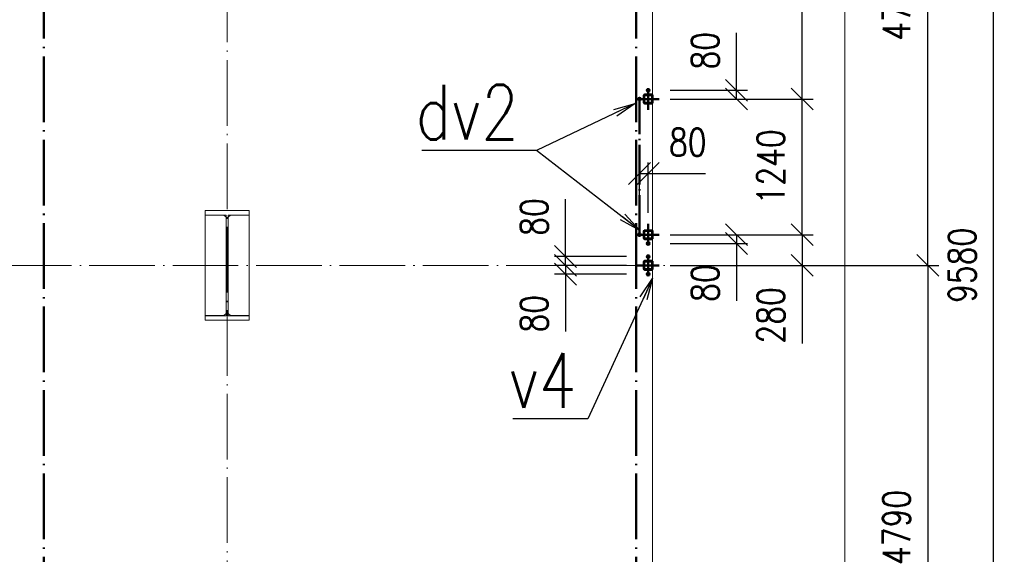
# Paper-space layout 'Layout1' of a CAD drawing. Extents: x -2 to 1033, y -36 to 596.
# Tile 66 of 69: x 691 to 781, y 397 to 446. Entities that reach past the tile are written whole.
import ezdxf

# ---------------------------------------------------------------- set-up
doc = ezdxf.new("R2010")
doc.units = 0
for name, pattern in [('ACAD_ISO02W100', [15, 12, -3]), ('ACAD_ISO04W100', [30.5, 24, -3, 0.5, -3]), ('HP_01_CER_B', [8, 5, -1, 1, -1])]:
    doc.linetypes.add(name, pattern=pattern)
doc.layers.get('0').update_dxf_attribs({"linetype": 'CONTINUOUS'})
doc.layers.get('DEFPOINTS').update_dxf_attribs({"color": 132, "linetype": 'CONTINUOUS'})
for name, color, linetype, lineweight in [('SS_1.ET-HALA_TaO-PODLAHA', 9, 'CONTINUOUS', 13), ('SS_1.ET-HALA_TaO-RASTR', 7, 'HP_01_CER_B', 13), ('SS_1.ET-HALA_TaO-SLOUP', 9, 'CONTINUOUS', 13), ('SS_2.ET-HALA_TaO-MOULDSHOP-SLOUP', 212, 'CONTINUOUS', 50), ('SS_KOTY', 3, 'CONTINUOUS', 25), ('SS_PODKLADY', 9, 'CONTINUOUS', 13), ('SS_POPIS', 140, 'CONTINUOUS', 25), ('SS_SRAFY', 8, 'CONTINUOUS', 18)]:
    doc.layers.add(name, color=color, linetype=linetype, lineweight=lineweight)
doc.styles.add('ROMANS', font='romans.shx', dxfattribs={"width": 0.8})
doc.styles.add('romans.shx', font='romans.shx', dxfattribs={"height": 5})
doc.linetypes.add('ZIGZAG', pattern='A,0.00254,-5.08,[131,ltypeshp.shx,S=5.08,R=0,X=-5.08,Y=0],-10.16,[131,ltypeshp.shx,S=5.08,R=180,X=5.08,Y=0],-5.08', length=20.32254)
doc.dimstyles.new('A-1_(2.5)_100AS', dxfattribs={"dimtxt": 2.5, "dimasz": 2, "dimexe": 1, "dimexo": 2, "dimgap": 0, "dimtad": 0, "dimdec": 1, "dimlfac": 100, "dimrnd": 1, "dimtxsty": 'ROMANS', "dimblk1": 'OBLIQUE', "dimblk2": 'OBLIQUE', "dimsah": 1, "dimcen": 2, "dimclrd": 256, "dimclre": 256, "dimclrt": 256, "dimadec": 1, "dimazin": 2, "dimtfac": 0.714286, "dimtdec": 1, "dimtmove": 0, "dimatfit": 3, "dimldrblk": 'OPEN', "dimfxl": 1, "dimtvp": 1.142857, "dimtfill": 1, "dimtolj": 1, "dimlwd": -1, "dimlwe": -1, "dimarcsym": 0})
pattern_1 = [(45, (171.775396, 138.915313), (-0.0224506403, 0.0224506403), [])]

# ---------------------------------------------------------------- blocks, each defined once
blk = doc.blocks.new('0KRIZ')
at = {"color": 0, "linetype": 'ByBlock', "ltscale": 0.5}
for p, q in [((0, -0.5), (0, 0.5)), ((-0.5, 0), (0.5, 0))]:
    blk.add_line(p, q, dxfattribs=at)
blk = doc.blocks.new('_Oblique')
at = {"color": 0, "linetype": 'ByBlock', "lineweight": -2}
blk.add_line((-0.5, -0.5), (0.5, 0.5), dxfattribs=at)
blk = doc.blocks.new('*D46')
at = {"layer": 'DEFPOINTS', "color": 0, "transparency": 16777216}
for p in [(747.975, 423.815), (746.875, 375.915), (773.534, 375.915)]:
    blk.add_point(p, dxfattribs=at)
at = {"layer": 'SS_KOTY', "transparency": 16777216}
for p, q in [((749.975, 423.815), (774.534, 423.815)), ((773.534, 423.815), (773.534, 375.915)), ((748.875, 375.915), (774.534, 375.915))]:
    blk.add_line(p, q, dxfattribs=at)
at = {"layer": 'SS_KOTY', "transparency": 16777216, "xscale": 2, "yscale": 2, "zscale": 2}
for p, rotation in [((773.534, 423.815), 90), ((773.534, 375.915), 270)]:
    blk.add_blockref('_Oblique', p, dxfattribs=dict(at, rotation=rotation))
at = {"layer": 'SS_KOTY', "transparency": 16777216, "insert": (770.677, 399.865), "char_height": 2.5, "attachment_point": 5, "rotation": 90, "style": 'ROMANS', "bg_fill": 3, "box_fill_scale": 1.1, "bg_fill_color": 256, "bg_fill_true_color": 13158600, "bg_fill_transparency": 0}
blk.add_mtext('\\A1;4790', dxfattribs=at)
blk = doc.blocks.new('_OPEN')
at = {"color": 0, "linetype": 'ByBlock'}
for p, q in [((-1, 0.167), (0, 0)), ((0, 0), (-1, -0.167)), ((0, 0), (-1, 0))]:
    blk.add_line(p, q, dxfattribs=at)
blk = doc.blocks.new('*D47')
at = {"layer": 'DEFPOINTS', "color": 0, "transparency": 16777216}
for p in [(746.875, 471.715), (779.534, 471.715), (746.875, 375.915)]:
    blk.add_point(p, dxfattribs=at)
at = {"layer": 'SS_KOTY', "transparency": 16777216}
for p, q in [((748.875, 471.715), (780.534, 471.715)), ((779.534, 375.915), (779.534, 471.715)), ((748.875, 375.915), (780.534, 375.915))]:
    blk.add_line(p, q, dxfattribs=at)
at = {"layer": 'SS_KOTY', "transparency": 16777216, "xscale": 2, "yscale": 2, "zscale": 2}
for p, rotation in [((779.534, 471.715), 90), ((779.534, 375.915), 270)]:
    blk.add_blockref('_Oblique', p, dxfattribs=dict(at, rotation=rotation))
at = {"layer": 'SS_KOTY', "transparency": 16777216, "insert": (776.677, 423.815), "char_height": 2.5, "attachment_point": 5, "rotation": 90, "style": 'ROMANS', "bg_fill": 3, "box_fill_scale": 1.1, "bg_fill_color": 256, "bg_fill_true_color": 13158600, "bg_fill_transparency": 0}
blk.add_mtext('\\A1;9580', dxfattribs=at)
blk = doc.blocks.new('*D48')
at = {"layer": 'DEFPOINTS', "color": 0, "transparency": 16777216}
for p in [(747.975, 439.015), (762.051, 439.015), (747.975, 426.615)]:
    blk.add_point(p, dxfattribs=at)
at = {"layer": 'SS_KOTY', "transparency": 16777216}
for p, q in [((749.975, 439.015), (763.051, 439.015)), ((762.051, 426.615), (762.051, 439.015)), ((749.975, 426.615), (763.051, 426.615))]:
    blk.add_line(p, q, dxfattribs=at)
at = {"layer": 'SS_KOTY', "transparency": 16777216, "xscale": 2, "yscale": 2, "zscale": 2}
for p, rotation in [((762.051, 439.015), 90), ((762.051, 426.615), 270)]:
    blk.add_blockref('_Oblique', p, dxfattribs=dict(at, rotation=rotation))
at = {"layer": 'SS_KOTY', "transparency": 16777216, "insert": (759.193, 432.815), "char_height": 2.5, "attachment_point": 5, "rotation": 90, "style": 'ROMANS', "bg_fill": 3, "box_fill_scale": 1.1, "bg_fill_color": 256, "bg_fill_true_color": 13158600, "bg_fill_transparency": 0}
blk.add_mtext('\\A1;1240', dxfattribs=at)
blk = doc.blocks.new('*D49')
at = {"layer": 'DEFPOINTS', "color": 0, "transparency": 16777216}
for p in [(746.875, 471.715, 0.4), (762.051, 471.715), (747.975, 439.015)]:
    blk.add_point(p, dxfattribs=at)
at = {"layer": 'SS_KOTY', "transparency": 16777216}
for p, q in [((748.875, 471.715), (763.051, 471.715)), ((762.051, 439.015), (762.051, 471.715)), ((749.975, 439.015), (763.051, 439.015))]:
    blk.add_line(p, q, dxfattribs=at)
at = {"layer": 'SS_KOTY', "transparency": 16777216, "xscale": 2, "yscale": 2, "zscale": 2}
for p, rotation in [((762.051, 471.715), 90), ((762.051, 439.015), 270)]:
    blk.add_blockref('_Oblique', p, dxfattribs=dict(at, rotation=rotation))
at = {"layer": 'SS_KOTY', "transparency": 16777216, "insert": (759.193, 455.365), "char_height": 2.5, "attachment_point": 5, "rotation": 90, "style": 'ROMANS', "bg_fill": 3, "box_fill_scale": 1.1, "bg_fill_color": 256, "bg_fill_true_color": 13158600, "bg_fill_transparency": 0}
blk.add_mtext('\\A1;3270', dxfattribs=at)
blk = doc.blocks.new('*D50')
at = {"layer": 'DEFPOINTS', "color": 0, "transparency": 16777216}
for p in [(747.975, 426.615), (747.975, 423.815), (762.051, 423.815)]:
    blk.add_point(p, dxfattribs=at)
at = {"layer": 'SS_KOTY', "transparency": 16777216}
for p, q in [((749.975, 426.615), (763.051, 426.615)), ((762.051, 426.615), (762.051, 423.815)), ((749.975, 423.815), (763.051, 423.815)), ((762.051, 423.815), (762.051, 416.672))]:
    blk.add_line(p, q, dxfattribs=at)
at = {"layer": 'SS_KOTY', "transparency": 16777216, "xscale": 2, "yscale": 2, "zscale": 2}
for p, rotation in [((762.051, 426.615), 90), ((762.051, 423.815), 270)]:
    blk.add_blockref('_Oblique', p, dxfattribs=dict(at, rotation=rotation))
at = {"layer": 'SS_KOTY', "transparency": 16777216, "insert": (759.193, 419.244), "char_height": 2.5, "attachment_point": 5, "rotation": 90, "style": 'ROMANS', "bg_fill": 3, "box_fill_scale": 1.1, "bg_fill_color": 256, "bg_fill_true_color": 13158600, "bg_fill_transparency": 0}
blk.add_mtext('\\A1;280', dxfattribs=at)
blk = doc.blocks.new('*D51')
at = {"layer": 'DEFPOINTS', "color": 0, "transparency": 16777216}
for p in [(747.975, 439.815), (756.051, 439.815), (747.975, 439.015)]:
    blk.add_point(p, dxfattribs=at)
at = {"layer": 'SS_KOTY', "transparency": 16777216}
for p, q in [((756.051, 439.815), (756.051, 445.053)), ((749.975, 439.815), (757.051, 439.815)), ((756.051, 439.015), (756.051, 439.815)), ((749.975, 439.015), (757.051, 439.015))]:
    blk.add_line(p, q, dxfattribs=at)
at = {"layer": 'SS_KOTY', "transparency": 16777216, "xscale": 2, "yscale": 2, "zscale": 2}
for p, rotation in [((756.051, 439.815), 90), ((756.051, 439.015), 270)]:
    blk.add_blockref('_Oblique', p, dxfattribs=dict(at, rotation=rotation))
at = {"layer": 'SS_KOTY', "transparency": 16777216, "insert": (753.193, 443.434), "char_height": 2.5, "attachment_point": 5, "rotation": 90, "style": 'ROMANS', "bg_fill": 3, "box_fill_scale": 1.1, "bg_fill_color": 256, "bg_fill_true_color": 13158600, "bg_fill_transparency": 0}
blk.add_mtext('\\A1;80', dxfattribs=at)
blk = doc.blocks.new('*D52')
at = {"layer": 'DEFPOINTS', "color": 0, "transparency": 16777216}
for p in [(747.975, 426.615), (747.975, 425.815), (756.051, 425.815)]:
    blk.add_point(p, dxfattribs=at)
at = {"layer": 'SS_KOTY', "transparency": 16777216}
for p, q in [((749.975, 426.615), (757.051, 426.615)), ((756.051, 426.615), (756.051, 425.815)), ((749.975, 425.815), (757.051, 425.815)), ((756.051, 425.815), (756.051, 420.577))]:
    blk.add_line(p, q, dxfattribs=at)
at = {"layer": 'SS_KOTY', "transparency": 16777216, "xscale": 2, "yscale": 2, "zscale": 2}
for p, rotation in [((756.051, 426.615), 90), ((756.051, 425.815), 270)]:
    blk.add_blockref('_Oblique', p, dxfattribs=dict(at, rotation=rotation))
at = {"layer": 'SS_KOTY', "transparency": 16777216, "insert": (753.193, 422.196), "char_height": 2.5, "attachment_point": 5, "rotation": 90, "style": 'ROMANS', "bg_fill": 3, "box_fill_scale": 1.1, "bg_fill_color": 256, "bg_fill_true_color": 13158600, "bg_fill_transparency": 0}
blk.add_mtext('\\A1;80', dxfattribs=at)
blk = doc.blocks.new('*D53')
at = {"layer": 'DEFPOINTS', "color": 0, "transparency": 16777216}
for p in [(740.407, 424.615), (747.975, 424.615), (747.975, 423.815)]:
    blk.add_point(p, dxfattribs=at)
at = {"layer": 'SS_KOTY', "transparency": 16777216}
for p, q in [((740.407, 424.615), (740.407, 429.853)), ((745.975, 424.615), (739.407, 424.615)), ((740.407, 423.815), (740.407, 424.615)), ((745.975, 423.815), (739.407, 423.815))]:
    blk.add_line(p, q, dxfattribs=at)
at = {"layer": 'SS_KOTY', "transparency": 16777216, "xscale": 2, "yscale": 2, "zscale": 2}
for p, rotation in [((740.407, 424.615), 90), ((740.407, 423.815), 270)]:
    blk.add_blockref('_Oblique', p, dxfattribs=dict(at, rotation=rotation))
at = {"layer": 'SS_KOTY', "transparency": 16777216, "insert": (737.55, 428.234), "char_height": 2.5, "attachment_point": 5, "rotation": 90, "style": 'ROMANS', "bg_fill": 3, "box_fill_scale": 1.1, "bg_fill_color": 256, "bg_fill_true_color": 13158600, "bg_fill_transparency": 0}
blk.add_mtext('\\A1;80', dxfattribs=at)
blk = doc.blocks.new('*D54')
at = {"layer": 'DEFPOINTS', "color": 0, "transparency": 16777216}
for p in [(747.975, 423.815), (740.407, 423.015), (747.975, 423.015)]:
    blk.add_point(p, dxfattribs=at)
at = {"layer": 'SS_KOTY', "transparency": 16777216}
for p, q in [((745.975, 423.815), (739.407, 423.815)), ((740.407, 423.815), (740.407, 423.015)), ((745.975, 423.015), (739.407, 423.015)), ((740.407, 423.015), (740.407, 417.777))]:
    blk.add_line(p, q, dxfattribs=at)
at = {"layer": 'SS_KOTY', "transparency": 16777216, "xscale": 2, "yscale": 2, "zscale": 2}
for p, rotation in [((740.407, 423.815), 90), ((740.407, 423.015), 270)]:
    blk.add_blockref('_Oblique', p, dxfattribs=dict(at, rotation=rotation))
at = {"layer": 'SS_KOTY', "transparency": 16777216, "insert": (737.55, 419.396), "char_height": 2.5, "attachment_point": 5, "rotation": 90, "style": 'ROMANS', "bg_fill": 3, "box_fill_scale": 1.1, "bg_fill_color": 256, "bg_fill_true_color": 13158600, "bg_fill_transparency": 0}
blk.add_mtext('\\A1;80', dxfattribs=at)
blk = doc.blocks.new('*D55')
at = {"layer": 'DEFPOINTS', "color": 0, "transparency": 16777216}
for p in [(747.975, 432.203), (747.175, 426.615), (747.975, 426.615)]:
    blk.add_point(p, dxfattribs=at)
at = {"layer": 'SS_KOTY', "transparency": 16777216}
for p, q in [((747.175, 428.615), (747.175, 433.203)), ((747.975, 428.615), (747.975, 433.203)), ((747.175, 432.203), (747.975, 432.203)), ((747.975, 432.203), (753.213, 432.203))]:
    blk.add_line(p, q, dxfattribs=at)
at = {"layer": 'SS_KOTY', "transparency": 16777216, "xscale": 2, "yscale": 2, "zscale": 2, "rotation": 180}
blk.add_blockref('_Oblique', (747.175, 432.203), dxfattribs=at)
at = {"layer": 'SS_KOTY', "transparency": 16777216, "xscale": 2, "yscale": 2, "zscale": 2}
blk.add_blockref('_Oblique', (747.975, 432.203), dxfattribs=at)
at = {"layer": 'SS_KOTY', "transparency": 16777216, "insert": (751.594, 435.06), "char_height": 2.5, "attachment_point": 5, "style": 'ROMANS', "bg_fill": 3, "box_fill_scale": 1.1, "bg_fill_color": 256, "bg_fill_true_color": 13158600, "bg_fill_transparency": 0}
blk.add_mtext('\\A1;80', dxfattribs=at)
blk = doc.blocks.new('*D119')
at = {"layer": 'DEFPOINTS', "color": 0, "transparency": 16777216}
for p in [(746.875, 471.715, 0.4), (773.534, 471.715), (747.975, 423.815)]:
    blk.add_point(p, dxfattribs=at)
at = {"layer": 'SS_KOTY', "transparency": 16777216}
for p, q in [((748.875, 471.715), (774.534, 471.715)), ((773.534, 423.815), (773.534, 471.715)), ((749.975, 423.815), (774.534, 423.815))]:
    blk.add_line(p, q, dxfattribs=at)
at = {"layer": 'SS_KOTY', "transparency": 16777216, "xscale": 2, "yscale": 2, "zscale": 2}
for p, rotation in [((773.534, 471.715), 90), ((773.534, 423.815), 270)]:
    blk.add_blockref('_Oblique', p, dxfattribs=dict(at, rotation=rotation))
at = {"layer": 'SS_KOTY', "transparency": 16777216, "insert": (770.677, 447.765), "char_height": 2.5, "attachment_point": 5, "rotation": 90, "style": 'ROMANS', "bg_fill": 3, "box_fill_scale": 1.1, "bg_fill_color": 256, "bg_fill_true_color": 13158600, "bg_fill_transparency": 0}
blk.add_mtext('\\A1;4790', dxfattribs=at)

psp = doc.layouts.get("Layout1")

# ---------------------------------------------------------------- linework, layer by layer
at = {"layer": 'SS_1.ET-HALA_TaO-RASTR', "linetype": 'ACAD_ISO04W100', "ltscale": 0.25}
psp.add_line((709.4754, 352.7053), (709.4754, 487.3638), dxfattribs=at)
at = {"layer": 'SS_1.ET-HALA_TaO-SLOUP', "color": 5, "linetype": 'Continuous', "ltscale": 0.25}
for p, q in [((711.4754, 428.8153), (707.4754, 428.8153)), ((707.4754, 428.8153), (707.4754, 428.4153)), ((711.4754, 428.4153), (711.4754, 428.8153)), ((707.4754, 428.4153), (709.3754, 428.4153)), ((709.1754, 428.4053), (707.4754, 428.4053)), ((707.4754, 428.4053), (707.4754, 419.2253)), ((709.3754, 428.2053), (709.1754, 428.4053)), ((709.3754, 428.4153), (709.3754, 419.2153)), ((709.5754, 428.4153), (711.4754, 428.4153)), ((709.5754, 419.2153), (709.5754, 428.4153)), ((709.7754, 428.4053), (709.5754, 428.2053)), ((711.4754, 428.4053), (709.7754, 428.4053)), ((711.4754, 419.2253), (711.4754, 428.4053)), ((707.4754, 419.2253), (709.1754, 419.2253)), ((709.3754, 419.2153), (707.4754, 419.2153)), ((707.4754, 419.2153), (707.4754, 418.8153)), ((707.4754, 418.8153), (711.4754, 418.8153)), ((709.1754, 419.2253), (709.3754, 419.4253)), ((709.5754, 419.4253), (709.7754, 419.2253)), ((711.4754, 419.2153), (709.5754, 419.2153)), ((709.7754, 419.2253), (711.4754, 419.2253)), ((711.4754, 418.8153), (711.4754, 419.2153))]:
    psp.add_line(p, q, dxfattribs=at)
at = {"layer": 'SS_2.ET-HALA_TaO-MOULDSHOP-SLOUP', "color": 7, "linetype": 'ACAD_ISO04W100', "ltscale": 0.25}
for p, q in [((692.7254, 375.9153, 0.4), (692.7254, 471.7153, 0.4)), ((746.8754, 375.9153), (746.8754, 471.7153))]:
    psp.add_line(p, q, dxfattribs=at)
at = {"layer": 'SS_PODKLADY'}
psp.add_lwpolyline([(589.7754, 374.4153), (748.3754, 374.4153), (748.3754, 473.2153), (589.7754, 473.2153)], close=True, dxfattribs=at)

# ---------------------------------------------------------------- block references
at = {"layer": 'SS_2.ET-HALA_TaO-MOULDSHOP-SLOUP', "color": 7, "linetype": 'ACAD_ISO04W100', "ltscale": 0.25, "xscale": 2, "yscale": 2}
for p in [(747.9754, 439.0153), (747.9754, 426.6153), (747.9754, 423.8153)]:
    psp.add_blockref('0KRIZ', p, dxfattribs=at)

# ---------------------------------------------------------------- texts
at = {"layer": 'SS_POPIS', "color": 4, "style": 'romans.shx', "width": 0.8}
for s, p in [('dv2', (726.7111, 435.309)), ('dv2', (726.7111, 435.309)), ('v4', (735.2279, 410.7889))]:
    psp.add_text(s, height=5, dxfattribs=at).set_placement(p)

# ---------------------------------------------------------------- next in the draw order: dimensions: what is measured, and where the dimension line sits
at = {"layer": 'SS_KOTY'}
dim = psp.add_linear_dim(base=(773.5344, 375.9153), p1=(747.9754, 423.8153), p2=(746.8754, 375.9153), angle=90, dimstyle='A-1_(2.5)_100AS', dxfattribs=at)
dim.commit()
dim.dimension.update_dxf_attribs({"geometry": '*D46', "text_midpoint": (770.6772, 399.8653)})

# ---------------------------------------------------------------- next in the draw order: dimensions: what is measured, and where the dimension line sits
dim = psp.add_linear_dim(base=(779.5344, 471.7153), p1=(746.8754, 375.9153), p2=(746.8754, 471.7153), angle=90, dimstyle='A-1_(2.5)_100AS', dxfattribs=at)
dim.commit()
dim.dimension.update_dxf_attribs({"geometry": '*D47', "text_midpoint": (776.6772, 423.8153)})

# ---------------------------------------------------------------- next in the draw order: dimensions: what is measured, and where the dimension line sits
dim = psp.add_linear_dim(base=(762.0506, 439.0153), p1=(747.9754, 426.6153), p2=(747.9754, 439.0153), angle=90, dimstyle='A-1_(2.5)_100AS', override={"dimtmove": 1}, dxfattribs=at)
dim.commit()
dim.dimension.update_dxf_attribs({"geometry": '*D48', "text_midpoint": (759.1934, 432.8153)})

# ---------------------------------------------------------------- next in the draw order: dimensions: what is measured, and where the dimension line sits
dim = psp.add_linear_dim(base=(762.0506, 471.7153), p1=(747.9754, 439.0153), p2=(746.8754, 471.7153, 0.4), angle=90, dimstyle='A-1_(2.5)_100AS', override={"dimtmove": 1}, dxfattribs=at)
dim.commit()
dim.dimension.update_dxf_attribs({"geometry": '*D49', "text_midpoint": (759.1934, 455.3653)})
dim = psp.add_linear_dim(base=(762.0506, 423.8153), p1=(747.9754, 426.6153), p2=(747.9754, 423.8153), angle=90, dimstyle='A-1_(2.5)_100AS', dxfattribs=at)
dim.commit()
dim.dimension.update_dxf_attribs({"geometry": '*D50', "text_midpoint": (759.1934, 419.2439)})

# ---------------------------------------------------------------- next in the draw order: dimensions: what is measured, and where the dimension line sits
for base, p1, p2, picture, middle in [((756.0506, 439.8153), (747.9754, 439.0153), (747.9754, 439.8153), '*D51', (753.1934, 443.4344)), ((756.0506, 425.8153), (747.9754, 426.6153), (747.9754, 425.8153), '*D52', (753.1934, 422.1963))]:
    dim = psp.add_linear_dim(base=base, p1=p1, p2=p2, angle=90, dimstyle='A-1_(2.5)_100AS', dxfattribs=at)
    dim.commit()
    dim.dimension.update_dxf_attribs({"geometry": picture, "text_midpoint": middle})

# ---------------------------------------------------------------- next in the draw order: dimensions: what is measured, and where the dimension line sits
dim = psp.add_linear_dim(base=(740.407, 424.6153), p1=(747.9754, 423.8153), p2=(747.9754, 424.6153), angle=90, dimstyle='A-1_(2.5)_100AS', dxfattribs=at)
dim.commit()
dim.dimension.update_dxf_attribs({"geometry": '*D53', "text_midpoint": (737.5499, 428.2344)})

# ---------------------------------------------------------------- next in the draw order: dimensions: what is measured, and where the dimension line sits
dim = psp.add_linear_dim(base=(747.9754, 432.203), p1=(747.1754, 426.6153), p2=(747.9754, 426.6153), dimstyle='A-1_(2.5)_100AS', dxfattribs=at)
dim.commit()
dim.dimension.update_dxf_attribs({"geometry": '*D55', "text_midpoint": (751.5944, 435.0601)})
dim = psp.add_linear_dim(base=(740.407, 423.0153), p1=(747.9754, 423.8153), p2=(747.9754, 423.0153), angle=90, dimstyle='A-1_(2.5)_100AS', dxfattribs=at)
dim.commit()
dim.dimension.update_dxf_attribs({"geometry": '*D54', "text_midpoint": (737.5499, 419.3963)})

# ---------------------------------------------------------------- next in the draw order: linework, layer by layer
at = {"layer": 'SS_2.ET-HALA_TaO-MOULDSHOP-SLOUP', "color": 5, "linetype": 'ACAD_ISO04W100', "ltscale": 0.15}
psp.add_line((747.1754, 426.6153), (747.1754, 439.0153), dxfattribs=at)

# ---------------------------------------------------------------- next in the draw order: dimensions: what is measured, and where the dimension line sits
at = {"layer": 'SS_KOTY'}
dim = psp.add_linear_dim(base=(773.5344, 471.7153), p1=(747.9754, 423.8153), p2=(746.8754, 471.7153, 0.4), angle=90, dimstyle='A-1_(2.5)_100AS', override={"dimtmove": 1}, dxfattribs=at)
dim.commit()
dim.dimension.update_dxf_attribs({"geometry": '*D119', "text_midpoint": (770.6772, 447.7653)})

# ---------------------------------------------------------------- next in the draw order: hatches: boundary and pattern name
at = {"layer": 'SS_SRAFY'}
h = psp.add_hatch(dxfattribs=at)
h.set_pattern_fill('ANSI31', color=5, scale=0.01, style=0)
h.set_pattern_definition(pattern_1)
h.paths.add_polyline_path([(748.2954, 439.4153), (747.6554, 439.4153, 0.4142136), (747.5754, 439.3353), (747.5754, 438.6953, 0.4142136), (747.6554, 438.6153), (748.2954, 438.6153, 0.4142136), (748.3754, 438.6953), (748.3754, 439.3353, 0.4142136)], flags=0)
h.paths.add_polyline_path([(748.3354, 439.3353), (748.3354, 438.6953, -0.4142136), (748.2954, 438.6553), (747.6554, 438.6553, -0.4142136), (747.6154, 438.6953), (747.6154, 439.3353, -0.4142136), (747.6554, 439.3753), (748.2954, 439.3753, -0.4142136)], flags=0)
h = psp.add_hatch(dxfattribs=at)
h.set_pattern_fill('ANSI31', color=5, scale=0.01, style=0)
h.set_pattern_definition(pattern_1)
h.paths.add_polyline_path([(748.2954, 427.0153), (747.6554, 427.0153, 0.4142136), (747.5754, 426.9353), (747.5754, 426.2953, 0.4142136), (747.6554, 426.2153), (748.2954, 426.2153, 0.4142136), (748.3754, 426.2953), (748.3754, 426.9353, 0.4142136)], flags=0)
h.paths.add_polyline_path([(748.3354, 426.9353), (748.3354, 426.2953, -0.4142136), (748.2954, 426.2553), (747.6554, 426.2553, -0.4142136), (747.6154, 426.2953), (747.6154, 426.9353, -0.4142136), (747.6554, 426.9753), (748.2954, 426.9753, -0.4142136)], flags=0)
h = psp.add_hatch(dxfattribs=at)
h.set_pattern_fill('ANSI31', color=5, scale=0.01, style=0)
h.set_pattern_definition(pattern_1)
h.paths.add_polyline_path([(747.6554, 424.2153, 0.4142136), (747.5754, 424.1353), (747.5754, 423.4953, 0.4142136), (747.6554, 423.4153), (748.2954, 423.4153, 0.4142136), (748.3754, 423.4953), (748.3754, 424.1353, 0.4142136), (748.2954, 424.2153)], flags=0)
h.paths.add_polyline_path([(747.6554, 424.1753), (748.2954, 424.1753, -0.4142136), (748.3354, 424.1353), (748.3354, 423.4953, -0.4142136), (748.2954, 423.4553), (747.6554, 423.4553, -0.4142136), (747.6154, 423.4953), (747.6154, 424.1353, -0.4142136)], flags=0)

# ---------------------------------------------------------------- next in the draw order: linework, layer by layer
at = {"layer": 'SS_1.ET-HALA_TaO-PODLAHA', "linetype": 'ZIGZAG', "ltscale": 0.25}
psp.add_line((765.9577, 357.7053), (765.9577, 482.3638), dxfattribs=at)
at = {"layer": 'SS_1.ET-HALA_TaO-RASTR', "linetype": 'ACAD_ISO04W100', "ltscale": 0.25}
for p, q in [((544.3708, 423.8153), (770.9577, 423.8153)), ((770.9577, 423.8153), (760.9567, 423.8153)), ((760.9567, 423.8153), (765.9567, 423.8153))]:
    psp.add_line(p, q, dxfattribs=at)
at = {"layer": 'SS_2.ET-HALA_TaO-MOULDSHOP-SLOUP', "color": 7, "linetype": 'Continuous', "ltscale": 0.25}
for p, q in [((748.2954, 439.4153), (747.6554, 439.4153)), ((747.6554, 439.3753), (748.2954, 439.3753)), ((747.5754, 439.3353), (747.5754, 438.6953)), ((747.6154, 438.6953), (747.6154, 439.3353)), ((748.2954, 438.6553), (747.6554, 438.6553)), ((747.6554, 438.6153), (748.2954, 438.6153)), ((748.3354, 439.3353), (748.3354, 438.6953)), ((748.3754, 439.3353), (748.3754, 438.6953)), ((747.5754, 426.9353), (747.5754, 426.2953)), ((747.6154, 426.2953), (747.6154, 426.9353)), ((748.2954, 427.0153), (747.6554, 427.0153)), ((747.6554, 426.9753), (748.2954, 426.9753)), ((748.3354, 426.9353), (748.3354, 426.2953)), ((748.3754, 426.9353), (748.3754, 426.2953)), ((748.2954, 426.2553), (747.6554, 426.2553)), ((747.6554, 426.2153), (748.2954, 426.2153)), ((747.5754, 424.1353), (747.5754, 423.4953)), ((747.6154, 423.4953), (747.6154, 424.1353)), ((748.2954, 424.2153), (747.6554, 424.2153)), ((747.6554, 424.1753), (748.2954, 424.1753)), ((748.3354, 424.1353), (748.3354, 423.4953)), ((748.3754, 424.1353), (748.3754, 423.4953)), ((748.2954, 423.4553), (747.6554, 423.4553)), ((747.6554, 423.4153), (748.2954, 423.4153))]:
    psp.add_line(p, q, dxfattribs=at)
at = {"layer": 'SS_2.ET-HALA_TaO-MOULDSHOP-SLOUP', "color": 7, "linetype": 'ACAD_ISO04W100', "ltscale": 0.25}
for p, q in [((747.8554, 439.8153), (748.0954, 439.8153)), ((747.9154, 439.8153), (748.0354, 439.8153)), ((747.9754, 439.6953), (747.9754, 439.9353)), ((747.9754, 439.7553), (747.9754, 439.8753)), ((747.0554, 439.0153), (747.2954, 439.0153)), ((747.1154, 439.0153), (747.2354, 439.0153)), ((747.1754, 438.8953), (747.1754, 439.1353)), ((747.1754, 438.9553), (747.1754, 439.0753)), ((747.1754, 426.4953), (747.1754, 426.7353)), ((747.2954, 426.6153), (747.0554, 426.6153)), ((747.2354, 426.6153), (747.1154, 426.6153)), ((747.1754, 426.5553), (747.1754, 426.6753)), ((747.9754, 425.6953), (747.9754, 425.9353)), ((747.9754, 425.7553), (747.9754, 425.8753)), ((748.0954, 425.8153), (747.8554, 425.8153)), ((748.0354, 425.8153), (747.9154, 425.8153)), ((747.8554, 424.6153), (748.0954, 424.6153)), ((747.9154, 424.6153), (748.0354, 424.6153)), ((747.9754, 424.4953), (747.9754, 424.7353)), ((747.9754, 424.5553), (747.9754, 424.6753)), ((747.9754, 422.8953), (747.9754, 423.1353)), ((747.8554, 423.0153), (748.0954, 423.0153)), ((747.9154, 423.0153), (748.0354, 423.0153)), ((747.9754, 422.9553), (747.9754, 423.0753))]:
    psp.add_line(p, q, dxfattribs=at)
at = {"layer": 'SS_2.ET-HALA_TaO-MOULDSHOP-SLOUP', "color": 1, "linetype": 'Continuous', "ltscale": 0.25}
for p, q in [((747.9754, 439.9248), (747.8806, 439.8701)), ((747.8806, 439.8701), (747.8806, 439.7606)), ((747.8806, 439.7606), (747.9754, 439.7058)), ((748.0702, 439.8701), (747.9754, 439.9248)), ((747.9754, 439.7058), (748.0702, 439.7606)), ((748.0702, 439.7606), (748.0702, 439.8701)), ((747.1754, 439.1248), (747.0806, 439.0701)), ((747.0806, 439.0701), (747.0806, 438.9606)), ((747.0806, 438.9606), (747.1754, 438.9058)), ((747.2702, 439.0701), (747.1754, 439.1248)), ((747.1754, 438.9058), (747.2702, 438.9606)), ((747.2702, 438.9606), (747.2702, 439.0701)), ((747.1206, 426.7101), (747.0659, 426.6153)), ((747.0659, 426.6153), (747.1206, 426.5205)), ((747.2301, 426.7101), (747.1206, 426.7101)), ((747.1206, 426.5205), (747.2301, 426.5205)), ((747.2849, 426.6153), (747.2301, 426.7101)), ((747.2301, 426.5205), (747.2849, 426.6153)), ((747.9206, 425.9101), (747.8659, 425.8153)), ((748.0301, 425.9101), (747.9206, 425.9101)), ((748.0849, 425.8153), (748.0301, 425.9101)), ((747.8659, 425.8153), (747.9206, 425.7205)), ((747.9206, 425.7205), (748.0301, 425.7205)), ((748.0301, 425.7205), (748.0849, 425.8153)), ((747.9754, 424.7248), (747.8806, 424.6701)), ((747.8806, 424.6701), (747.8806, 424.5606)), ((747.8806, 424.5606), (747.9754, 424.5058)), ((748.0702, 424.6701), (747.9754, 424.7248)), ((747.9754, 424.5058), (748.0702, 424.5606)), ((748.0702, 424.5606), (748.0702, 424.6701)), ((747.9754, 423.1248), (747.8806, 423.0701)), ((747.8806, 423.0701), (747.8806, 422.9606)), ((747.8806, 422.9606), (747.9754, 422.9058)), ((748.0702, 423.0701), (747.9754, 423.1248)), ((747.9754, 422.9058), (748.0702, 422.9606)), ((748.0702, 422.9606), (748.0702, 423.0701))]:
    psp.add_line(p, q, dxfattribs=at)
for centre, radius in [((747.9754, 439.8153), 0.12), ((747.9754, 439.8153), 0.06), ((747.1754, 439.0153), 0.12), ((747.1754, 439.0153), 0.06), ((747.1754, 426.6153), 0.12), ((747.1754, 426.6153), 0.06), ((747.9754, 425.8153), 0.12), ((747.9754, 425.8153), 0.06), ((747.9754, 424.6153), 0.12), ((747.9754, 424.6153), 0.06), ((747.9754, 423.0153), 0.12), ((747.9754, 423.0153), 0.06)]:
    psp.add_circle(centre, radius, dxfattribs=at)
at = {"layer": 'SS_2.ET-HALA_TaO-MOULDSHOP-SLOUP', "color": 3, "linetype": 'ACAD_ISO02W100', "ltscale": 0.25}
for centre in [(747.9754, 439.8153), (747.1754, 439.0153), (747.1754, 426.6153), (747.9754, 425.8153), (747.9754, 424.6153), (747.9754, 423.0153)]:
    psp.add_circle(centre, 0.07, dxfattribs=at)
at = {"layer": 'SS_2.ET-HALA_TaO-MOULDSHOP-SLOUP', "color": 7, "linetype": 'Continuous', "ltscale": 0.25}
for centre, start, end in [((747.6554, 439.3353), 90, 180), ((748.2954, 439.3353), 0, 90), ((747.6554, 438.6953), 180, 270), ((748.2954, 438.6953), 270, 0), ((747.6554, 426.9353), 90, 180), ((748.2954, 426.9353), 0, 90), ((747.6554, 426.2953), 180, 270), ((748.2954, 426.2953), 270, 0), ((747.6554, 424.1353), 90, 180), ((748.2954, 424.1353), 0, 90), ((747.6554, 423.4953), 180, 270), ((748.2954, 423.4953), 270, 0)]:
    psp.add_arc(centre, 0.08, start, end, dxfattribs=at)
at = {"layer": 'SS_2.ET-HALA_TaO-MOULDSHOP-SLOUP', "color": 7, "linetype": 'Continuous', "ltscale": 0.25, "extrusion": (0, 0, -1)}
for centre, start, end in [((-747.6554, 439.3353), 0, 90), ((-748.2954, 439.3353), 90, 180), ((-747.6554, 438.6953), 270, 0), ((-748.2954, 438.6953), 180, 270), ((-747.6554, 424.1353), 0, 90), ((-748.2954, 424.1353), 90, 180), ((-747.6554, 423.4953), 270, 0), ((-748.2954, 423.4953), 180, 270)]:
    psp.add_arc(centre, 0.04, start, end, dxfattribs=at)
at = {"layer": 'SS_2.ET-HALA_TaO-MOULDSHOP-SLOUP', "color": 7, "linetype": 'Continuous', "ltscale": 0.25, "extrusion": (2.84217e-14, -1.17727e-14, -1)}
psp.add_arc((-747.6554, 426.9353), 0.04, 0, 90, dxfattribs=at)
at = {"layer": 'SS_2.ET-HALA_TaO-MOULDSHOP-SLOUP', "color": 7, "linetype": 'Continuous', "ltscale": 0.25, "extrusion": (-1.17727e-14, -2.84217e-14, -1)}
psp.add_arc((-748.2954, 426.9353), 0.04, 90, 180, dxfattribs=at)
at = {"layer": 'SS_2.ET-HALA_TaO-MOULDSHOP-SLOUP', "color": 7, "linetype": 'Continuous', "ltscale": 0.25, "extrusion": (2.84217e-14, 1.17727e-14, -1)}
psp.add_arc((-747.6554, 426.2953), 0.04, 270, 0, dxfattribs=at)
at = {"layer": 'SS_2.ET-HALA_TaO-MOULDSHOP-SLOUP', "color": 7, "linetype": 'Continuous', "ltscale": 0.25, "extrusion": (-1.17727e-14, 2.84217e-14, -1)}
psp.add_arc((-748.2954, 426.2953), 0.04, 180, 270, dxfattribs=at)
at = {"layer": 'SS_POPIS', "color": 0, "linetype": 'ByBlock'}
for p, q in [((744.8269, 438.0547), (746.7754, 438.6153)), ((746.7754, 438.6153), (744.9704, 437.7539)), ((746.7754, 438.6153), (745.114, 437.453)), ((747.2154, 427.0153), (745.4278, 427.9722)), ((747.2154, 427.0153), (745.6313, 428.2362)), ((745.8348, 428.5003), (747.2154, 427.0153)), ((747.2358, 420.9383), (748.3754, 422.6153)), ((748.3754, 422.6153), (747.5385, 420.7988)), ((748.3754, 422.6153), (747.8413, 420.6593))]:
    psp.add_line(p, q, dxfattribs=at)
at = {"layer": 'SS_POPIS', "color": 140}
for points in [[(746.7754, 438.6153), (737.7523, 434.309), (727.2761, 434.309)], [(747.2154, 427.0153), (737.7523, 434.309), (727.2761, 434.309)], [(748.3754, 422.6153), (742.4661, 409.7889), (735.609, 409.7889)]]:
    psp.add_lwpolyline(points, dxfattribs=at)

doc.saveas('drawing.dxf')
